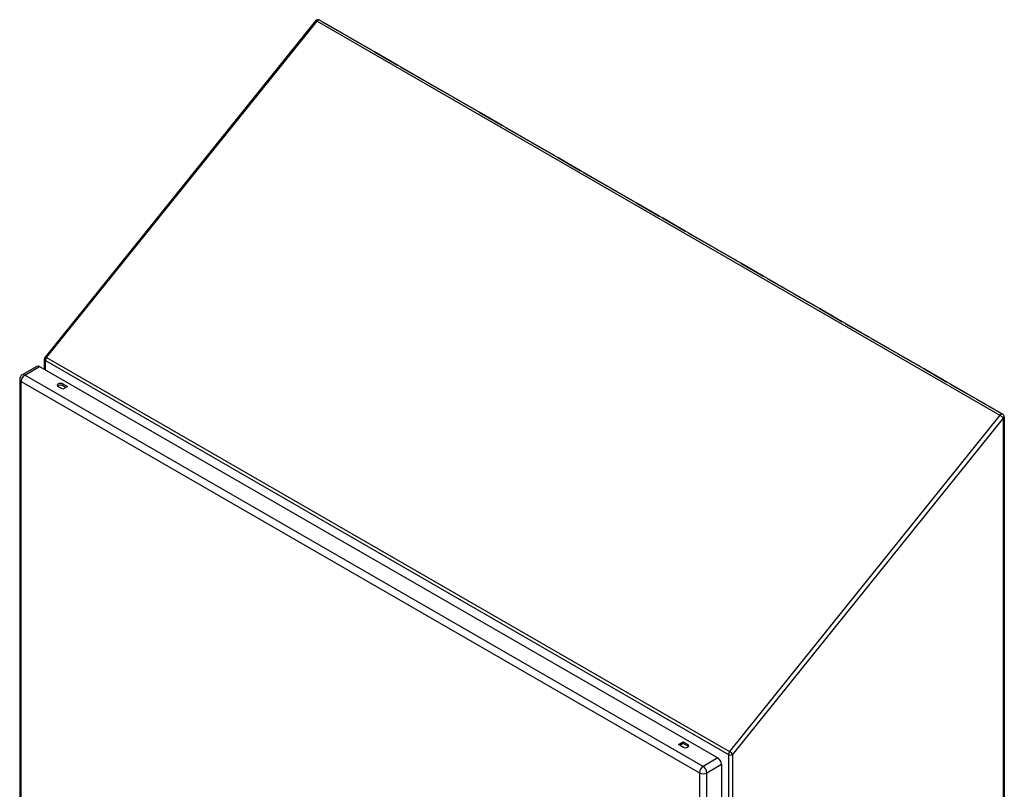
# Model space of a CAD drawing. Header units: inches. Extents: x 171.7 to 202.1, y 57.1 to 104.5.
# Tile 2 of 2: x 171.7 to 202.1, y 80.7 to 104.5. Entities that reach past the tile are written whole.
import ezdxf

# ---------------------------------------------------------------- set-up
doc = ezdxf.new("R2010")
doc.units = ezdxf.units.IN
doc.header["$MEASUREMENT"] = 0
doc.layers.add('Visible Edges(ANSI)', color=7, linetype='Continuous', lineweight=25)
doc.layers.add('Visible Tangent Edges(ANSI)', color=7, linetype='Continuous', lineweight=25)

msp = doc.modelspace()

# ---------------------------------------------------------------- linework, layer by layer
at = {"layer": 'Visible Edges(ANSI)'}
for p, q in [((180.847, 104.455), (172.502, 94.073)), ((180.974, 104.478), (202.047, 92.312)), ((181.053, 104.428), (181.755, 104.024)), ((181.754, 104.024), (181.053, 104.428)), ((181.053, 104.428), (181.053, 104.428)), ((181.861, 103.962), (182.562, 103.558)), ((182.562, 103.558), (181.861, 103.962)), ((181.861, 103.962), (181.861, 103.962)), ((182.668, 103.496), (183.369, 103.091)), ((183.369, 103.091), (182.668, 103.496)), ((182.668, 103.496), (182.668, 103.496)), ((183.475, 103.03), (184.177, 102.625)), ((184.176, 102.625), (183.475, 103.03)), ((183.475, 103.03), (183.475, 103.03)), ((184.283, 102.564), (184.984, 102.159)), ((184.984, 102.159), (184.283, 102.564)), ((184.283, 102.564), (184.283, 102.564)), ((185.09, 102.098), (185.791, 101.693)), ((185.791, 101.693), (185.09, 102.098)), ((185.09, 102.098), (185.09, 102.098)), ((185.897, 101.632), (186.599, 101.227)), ((186.599, 101.227), (185.897, 101.632)), ((185.897, 101.632), (185.897, 101.632)), ((186.705, 101.166), (187.406, 100.761)), ((187.406, 100.761), (186.705, 101.166)), ((186.705, 101.166), (186.705, 101.166)), ((187.512, 100.699), (188.213, 100.295)), ((188.213, 100.295), (187.512, 100.699)), ((187.512, 100.699), (187.512, 100.699)), ((189.021, 99.828), (188.319, 100.233)), ((188.32, 100.233), (189.021, 99.828)), ((188.32, 100.233), (188.32, 100.233)), ((189.127, 99.767), (189.828, 99.362)), ((189.828, 99.362), (189.127, 99.767)), ((189.127, 99.767), (189.127, 99.767)), ((189.934, 99.301), (190.635, 98.896)), ((190.635, 98.896), (189.934, 99.301)), ((189.934, 99.301), (189.934, 99.301)), ((191.443, 98.43), (190.741, 98.835)), ((190.742, 98.835), (191.443, 98.43)), ((190.742, 98.835), (190.742, 98.835)), ((191.549, 98.369), (192.25, 97.964)), ((192.25, 97.964), (191.549, 98.369)), ((191.549, 98.369), (191.549, 98.369)), ((192.356, 97.903), (193.058, 97.498)), ((193.057, 97.498), (192.356, 97.903)), ((192.356, 97.903), (192.356, 97.903)), ((193.164, 97.437), (193.865, 97.032)), ((193.865, 97.032), (193.164, 97.437)), ((193.164, 97.437), (193.164, 97.437)), ((193.971, 96.97), (194.672, 96.566)), ((194.672, 96.566), (193.971, 96.97)), ((193.971, 96.97), (193.971, 96.97)), ((194.778, 96.504), (195.48, 96.099)), ((195.479, 96.099), (194.778, 96.504)), ((194.778, 96.504), (194.778, 96.504)), ((195.586, 96.038), (196.287, 95.633)), ((196.287, 95.633), (195.586, 96.038)), ((195.586, 96.038), (195.586, 96.038)), ((196.393, 95.572), (197.094, 95.167)), ((197.094, 95.167), (196.393, 95.572)), ((196.393, 95.572), (196.393, 95.572)), ((197.2, 95.106), (197.902, 94.701)), ((197.902, 94.701), (197.2, 95.106)), ((197.2, 95.106), (197.2, 95.106)), ((198.008, 94.64), (198.709, 94.235)), ((198.709, 94.235), (198.008, 94.64)), ((198.008, 94.64), (198.008, 94.64)), ((172.48, 93.693), (172.48, 94.011)), ((198.815, 94.174), (199.516, 93.769)), ((199.516, 93.769), (198.815, 94.174)), ((198.815, 94.174), (198.815, 94.174)), ((172.248, 93.788), (171.796, 93.527)), ((172.328, 93.78), (193.256, 81.698)), ((200.324, 93.303), (199.622, 93.708)), ((199.623, 93.708), (199.622, 93.708)), ((199.623, 93.708), (200.324, 93.303)), ((171.715, 93.388), (171.715, 69.317)), ((173.046, 93.079), (172.902, 93.162)), ((173.046, 93.245), (173.189, 93.162)), ((173.141, 93.134), (173.046, 93.189)), ((173.189, 93.162), (173.046, 93.079)), ((200.43, 93.241), (201.131, 92.837)), ((201.131, 92.837), (200.43, 93.241)), ((200.43, 93.241), (200.43, 93.241)), ((201.237, 92.775), (201.938, 92.37)), ((201.938, 92.37), (201.237, 92.775)), ((201.237, 92.775), (201.237, 92.775)), ((202.096, 92.226), (202.096, 62.295)), ((192.041, 82.112), (192.184, 82.195)), ((192.184, 82.029), (192.041, 82.112)), ((192.184, 82.139), (192.089, 82.084)), ((192.184, 82.195), (192.328, 82.112)), ((192.184, 82.195), (192.184, 82.139)), ((192.328, 82.057), (192.184, 82.139)), ((193.369, 81.501), (193.369, 57.429))]:
    msp.add_line(p, q, dxfattribs=at)
for centre, radius, start, end in [((180.924, 104.393), 0.099, 60, 141.206), ((172.579, 94.011), 0.099, 141.206, 180), ((171.876, 93.388), 0.161, 120, 180), ((201.997, 92.226), 0.099, 0, 60)]:
    msp.add_arc(centre, radius, start, end, dxfattribs=at)
for centre, major_axis, start_param, end_param in [((181.018, 104.338), (0.0495, 0.0857), 0.26083, 0.261799), ((181.018, 104.338), (0.0495, 0.0857), 0.261799, 0.262769), ((181.719, 103.933), (0.0495, 0.0857), 0.26083, 0.261799), ((181.719, 103.933), (0.0495, 0.0857), 0.261799, 0.262769), ((181.826, 103.872), (0.0495, 0.0857), 0.26083, 0.261799), ((181.826, 103.872), (0.0495, 0.0857), 0.261799, 0.262769), ((182.527, 103.467), (0.0495, 0.0857), 0.26083, 0.261799), ((182.527, 103.467), (0.0495, 0.0857), 0.261799, 0.262769), ((182.633, 103.406), (0.0495, 0.0857), 0.26083, 0.261799), ((182.633, 103.406), (0.0495, 0.0857), 0.261799, 0.262769), ((183.334, 103.001), (0.0495, 0.0857), 0.26083, 0.261799), ((183.334, 103.001), (0.0495, 0.0857), 0.261799, 0.262769), ((183.44, 102.94), (0.0495, 0.0857), 0.26083, 0.261799), ((183.44, 102.94), (0.0495, 0.0857), 0.261799, 0.262769), ((184.142, 102.535), (0.0495, 0.0857), 0.261799, 0.262769), ((184.142, 102.535), (0.0495, 0.0857), 0.26083, 0.261799), ((184.248, 102.474), (0.0495, 0.0857), 0.26083, 0.261799), ((184.248, 102.474), (0.0495, 0.0857), 0.261799, 0.262769), ((184.949, 102.069), (0.0495, 0.0857), 0.26083, 0.261799), ((184.949, 102.069), (0.0495, 0.0857), 0.261799, 0.262769), ((185.055, 102.008), (0.0495, 0.0857), 0.26083, 0.261799), ((185.055, 102.008), (0.0495, 0.0857), 0.261799, 0.262769), ((185.756, 101.603), (0.0495, 0.0857), 0.26083, 0.261799), ((185.756, 101.603), (0.0495, 0.0857), 0.261799, 0.262769), ((185.862, 101.542), (0.0495, 0.0857), 0.26083, 0.261799), ((185.862, 101.542), (0.0495, 0.0857), 0.261799, 0.262769), ((186.564, 101.137), (0.0495, 0.0857), 0.26083, 0.261799), ((186.564, 101.137), (0.0495, 0.0857), 0.261799, 0.262769), ((186.67, 101.075), (0.0495, 0.0857), 0.26083, 0.261799), ((186.67, 101.075), (0.0495, 0.0857), 0.261799, 0.262769), ((187.371, 100.671), (0.0495, 0.0857), 0.26083, 0.261799), ((187.371, 100.671), (0.0495, 0.0857), 0.261799, 0.262769), ((187.477, 100.609), (0.0495, 0.0857), 0.26083, 0.261799), ((187.477, 100.609), (0.0495, 0.0857), 0.261799, 0.262769), ((188.178, 100.204), (0.0495, 0.0857), 0.26083, 0.261799), ((188.178, 100.204), (0.0495, 0.0857), 0.261799, 0.262769), ((188.284, 100.143), (0.0495, 0.0857), 0.26083, 0.261799), ((188.284, 100.143), (0.0495, 0.0857), 0.261799, 0.262769), ((188.986, 99.738), (0.0495, 0.0857), 0.26083, 0.261799), ((188.986, 99.738), (0.0495, 0.0857), 0.261799, 0.262769), ((189.092, 99.677), (0.0495, 0.0857), 0.26083, 0.261799), ((189.092, 99.677), (0.0495, 0.0857), 0.261799, 0.262769), ((189.793, 99.272), (0.0495, 0.0857), 0.26083, 0.261799), ((189.793, 99.272), (0.0495, 0.0857), 0.261799, 0.262769), ((189.899, 99.211), (0.0495, 0.0857), 0.26083, 0.261799), ((189.899, 99.211), (0.0495, 0.0857), 0.261799, 0.262769), ((190.6, 98.806), (0.0495, 0.0857), 0.26083, 0.261799), ((190.6, 98.806), (0.0495, 0.0857), 0.261799, 0.262769), ((190.707, 98.745), (0.0495, 0.0857), 0.261799, 0.262769), ((190.707, 98.745), (0.0495, 0.0857), 0.26083, 0.261799), ((191.408, 98.34), (0.0495, 0.0857), 0.26083, 0.261799), ((191.408, 98.34), (0.0495, 0.0857), 0.261799, 0.262769), ((191.514, 98.279), (0.0495, 0.0857), 0.26083, 0.261799), ((191.514, 98.279), (0.0495, 0.0857), 0.261799, 0.262769), ((192.215, 97.874), (0.0495, 0.0857), 0.26083, 0.261799), ((192.215, 97.874), (0.0495, 0.0857), 0.261799, 0.262769), ((192.321, 97.812), (0.0495, 0.0857), 0.26083, 0.261799), ((192.321, 97.812), (0.0495, 0.0857), 0.261799, 0.262769), ((193.022, 97.408), (0.0495, 0.0857), 0.26083, 0.261799), ((193.022, 97.408), (0.0495, 0.0857), 0.261799, 0.262769), ((193.129, 97.346), (0.0495, 0.0857), 0.26083, 0.261799), ((193.129, 97.346), (0.0495, 0.0857), 0.261799, 0.262769), ((193.83, 96.942), (0.0495, 0.0857), 0.26083, 0.261799), ((193.83, 96.942), (0.0495, 0.0857), 0.261799, 0.262769), ((193.936, 96.88), (0.0495, 0.0857), 0.26083, 0.261799), ((193.936, 96.88), (0.0495, 0.0857), 0.261799, 0.262769), ((194.637, 96.475), (0.0495, 0.0857), 0.26083, 0.261799), ((194.637, 96.475), (0.0495, 0.0857), 0.261799, 0.262769), ((194.743, 96.414), (0.0495, 0.0857), 0.26083, 0.261799), ((194.743, 96.414), (0.0495, 0.0857), 0.261799, 0.262769), ((195.445, 96.009), (0.0495, 0.0857), 0.261799, 0.262769), ((195.445, 96.009), (0.0495, 0.0857), 0.26083, 0.261799), ((195.551, 95.948), (0.0495, 0.0857), 0.26083, 0.261799), ((195.551, 95.948), (0.0495, 0.0857), 0.261799, 0.262769), ((196.252, 95.543), (0.0495, 0.0857), 0.26083, 0.261799), ((196.252, 95.543), (0.0495, 0.0857), 0.261799, 0.262769), ((196.358, 95.482), (0.0495, 0.0857), 0.26083, 0.261799), ((196.358, 95.482), (0.0495, 0.0857), 0.261799, 0.262769), ((197.059, 95.077), (0.0495, 0.0857), 0.26083, 0.261799), ((197.059, 95.077), (0.0495, 0.0857), 0.261799, 0.262769), ((197.165, 95.016), (0.0495, 0.0857), 0.26083, 0.261799), ((197.165, 95.016), (0.0495, 0.0857), 0.261799, 0.262769), ((197.867, 94.611), (0.0495, 0.0857), 0.26083, 0.261799), ((197.867, 94.611), (0.0495, 0.0857), 0.261799, 0.262769), ((197.973, 94.55), (0.0495, 0.0857), 0.26083, 0.261799), ((197.973, 94.55), (0.0495, 0.0857), 0.261799, 0.262769), ((198.674, 94.145), (0.0495, 0.0857), 0.26083, 0.261799), ((198.674, 94.145), (0.0495, 0.0857), 0.261799, 0.262769), ((198.78, 94.083), (0.0495, 0.0857), 0.26083, 0.261799), ((198.78, 94.083), (0.0495, 0.0857), 0.261799, 0.262769), ((172.328, 93.649), (-0.081, 0.139), 5.497787, 6.283185), ((199.481, 93.679), (0.0495, 0.0857), 0.26083, 0.261799), ((199.481, 93.679), (0.0495, 0.0857), 0.261799, 0.262769), ((199.587, 93.617), (0.0495, 0.0857), 0.26083, 0.261799), ((199.587, 93.617), (0.0495, 0.0857), 0.261799, 0.262769), ((200.289, 93.213), (0.0495, 0.0857), 0.26083, 0.261799), ((200.289, 93.213), (0.0495, 0.0857), 0.261799, 0.262769), ((172.974, 93.203), (-0.102, 0), 3.926991, 7.068583), ((172.974, 93.148), (-0.102, 0), 3.926991, 5.789668), ((200.395, 93.151), (0.0495, 0.0857), 0.26083, 0.261799), ((200.395, 93.151), (0.0495, 0.0857), 0.261799, 0.262769), ((201.096, 92.746), (0.0495, 0.0857), 0.26083, 0.261799), ((201.096, 92.746), (0.0495, 0.0857), 0.261799, 0.262769), ((201.202, 92.685), (0.0495, 0.0857), 0.26083, 0.261799), ((201.202, 92.685), (0.0495, 0.0857), 0.261799, 0.262769), ((201.903, 92.28), (0.0495, 0.0857), 0.26083, 0.261799), ((201.903, 92.28), (0.0495, 0.0857), 0.261799, 0.262769), ((192.256, 82.071), (0.102, 0), 3.926991, 7.068583), ((192.256, 82.015), (-0.102, 0), 3.63511, 3.926991), ((193.256, 81.566), (0.08, -0.139), 0.785398, 2.356194)]:
    msp.add_ellipse(centre, major_axis=major_axis, ratio=0.57735, start_param=start_param, end_param=end_param, dxfattribs=at)
at = {"layer": 'Visible Tangent Edges(ANSI)'}
for p, q in [((172.544, 94.061), (180.889, 104.442)), ((180.889, 104.442), (201.962, 92.276)), ((181.053, 104.428), (181.053, 104.428)), ((181.861, 103.962), (181.861, 103.962)), ((182.668, 103.496), (182.668, 103.496)), ((183.475, 103.03), (183.475, 103.03)), ((184.283, 102.564), (184.283, 102.564)), ((185.09, 102.098), (185.09, 102.098)), ((185.897, 101.632), (185.897, 101.632)), ((186.705, 101.166), (186.705, 101.166)), ((187.512, 100.699), (187.512, 100.699)), ((188.319, 100.233), (188.319, 100.233)), ((189.127, 99.767), (189.127, 99.767)), ((189.934, 99.301), (189.934, 99.301)), ((190.742, 98.835), (190.742, 98.835)), ((191.549, 98.369), (191.549, 98.369)), ((192.356, 97.903), (192.356, 97.903)), ((193.164, 97.437), (193.164, 97.437)), ((193.971, 96.97), (193.971, 96.97)), ((194.778, 96.504), (194.778, 96.504)), ((195.586, 96.038), (195.586, 96.038)), ((196.393, 95.572), (196.393, 95.572)), ((197.2, 95.106), (197.2, 95.106)), ((198.008, 94.64), (198.008, 94.64)), ((172.509, 93.676), (172.509, 93.97)), ((172.509, 93.97), (193.582, 81.804)), ((172.544, 94.061), (193.617, 81.894)), ((198.815, 94.174), (198.815, 94.174)), ((171.876, 93.519), (172.328, 93.78)), ((199.622, 93.708), (199.622, 93.708)), ((171.762, 93.322), (192.69, 81.24)), ((171.762, 69.251), (171.762, 93.322)), ((192.804, 81.437), (171.876, 93.519)), ((172.981, 93.118), (172.981, 93.116)), ((173.047, 93.08), (172.981, 93.118)), ((173.046, 93.245), (173.046, 93.189)), ((200.43, 93.241), (200.43, 93.241)), ((201.237, 92.775), (201.237, 92.775)), ((201.962, 92.276), (193.617, 81.894)), ((193.722, 81.804), (202.067, 92.186)), ((202.067, 62.255), (202.067, 92.186)), ((192.202, 82.021), (192.091, 82.085)), ((192.328, 82.112), (192.328, 82.057)), ((193.582, 81.804), (193.582, 57.436)), ((193.722, 57.436), (193.722, 81.804)), ((193.256, 81.698), (192.804, 81.437)), ((192.918, 81.24), (193.369, 81.501)), ((192.69, 81.24), (192.69, 57.169)), ((192.918, 57.169), (192.918, 81.24))]:
    msp.add_line(p, q, dxfattribs=at)
for centre, major_axis, ratio, start_param, end_param in [((180.924, 104.393), (-0.0772, 0.062), 0.211325, 5.344303, 6.283185), ((180.924, 104.393), (0.0495, 0.0857), 0.57735, 0, 1.308997), ((172.579, 94.011), (-0.099, 0), 0.57735, 0, 0.785398), ((172.579, 94.011), (-0.0772, 0.062), 0.211325, 5.344303, 6.283185), ((172.579, 94.011), (0.0495, 0.0857), 0.57735, 1.308997, 2.356194), ((171.876, 93.388), (-0.161, 0), 0.57735, 0, 0.785398), ((171.876, 93.388), (-0.08, -0.139), 0.57735, 3.926991, 5.497787), ((171.876, 93.388), (-0.08, 0.139), 0.57735, 5.497787, 6.283185), ((172.959, 93.105), (0.02, -0.0641), 0.368973, 1.61568, 1.653371), ((172.959, 93.105), (0.0455, -0.0494), 0.368973, 1.414779, 1.488222), ((201.997, 92.226), (0.0495, 0.0857), 0.57735, 0, 1.308997), ((201.997, 92.226), (0.0772, -0.062), 0.211325, 0.631914, 2.202711), ((201.997, 92.226), (0.099, 0), 0.57735, 5.497787, 6.283185), ((193.652, 81.844), (-0.0495, -0.0857), 0.57735, 4.45059, 5.497787), ((193.652, 81.844), (-0.099, 0), 0.57735, 0.785398, 2.356194), ((193.652, 81.844), (0.0772, -0.062), 0.211325, 0.631914, 2.202711), ((192.804, 81.305), (0.081, 0.139), 0.57735, 0.785398, 2.356194), ((192.804, 81.305), (-0.081, 0.139), 0.57735, 3.926991, 5.497787), ((192.804, 81.305), (-0.161, 0), 0.57735, 0.785398, 2.356194)]:
    msp.add_ellipse(centre, major_axis=major_axis, ratio=ratio, start_param=start_param, end_param=end_param, dxfattribs=at)

doc.saveas('drawing.dxf')
